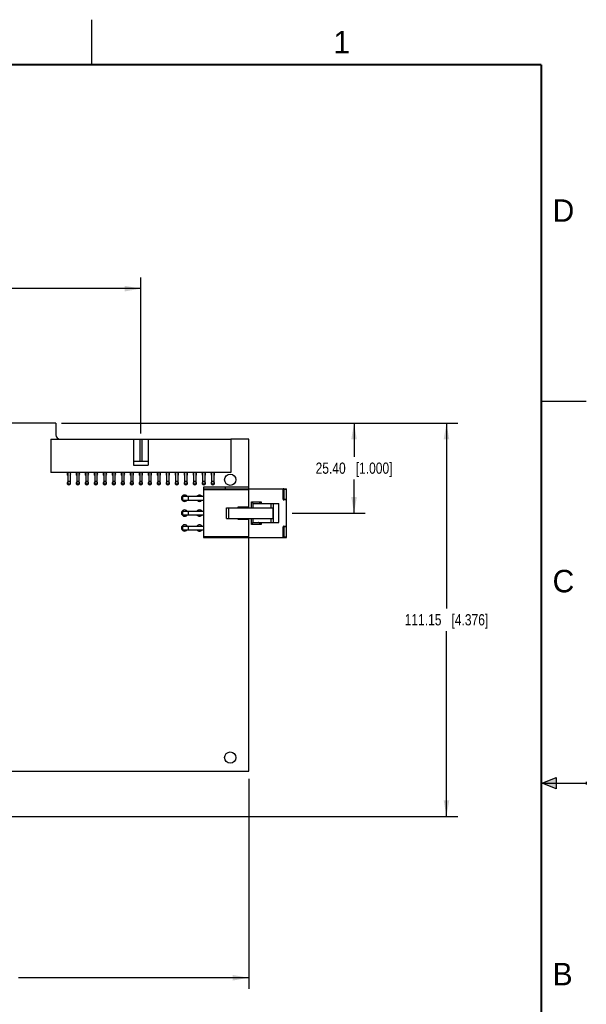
# Model space of a CAD drawing. Header units: inches. Extents: x 0 to 22, y 0 to 17.
# Tile 17 of 17: x 15.7 to 22, y 6 to 17. Entities that reach past the tile are written whole.
import ezdxf

# ---------------------------------------------------------------- set-up
doc = ezdxf.new("R2010")
doc.units = ezdxf.units.IN
doc.header["$LTSCALE"] = 1.21
doc.header["$MEASUREMENT"] = 0
doc.layers.get('0').update_dxf_attribs({"linetype": 'CONTINUOUS'})
doc.layers.add('02___PRT_ALL_AXES', color=7, linetype='CONTINUOUS')
doc.layers.add('DIMENSIONS', color=7, linetype='CONTINUOUS')
doc.styles.get("Standard").update_dxf_attribs({"font": 'txt', "width": 0.8})
doc.styles.add('TEXTSTYLE_2', font='txt')
doc.dimstyles.new('DIMSTYLE_1', dxfattribs={"dimtxt": 0.125, "dimasz": 0.18, "dimexe": 0.125, "dimexo": 0.0625, "dimgap": 0.0625, "dimtad": 0, "dimtih": 1, "dimtoh": 1, "dimzin": 0, "dimdsep": 46, "dimtxsty": 'STANDARD', "dimblk": '_FILLED', "dimblk1": '_FILLED', "dimblk2": '_FILLED', "dimcen": 0.09, "dimazin": 0, "dimtp": 0.01, "dimtm": 0.01, "dimtfac": 1, "dimtofl": 0, "dimtmove": 0, "dimatfit": 3, "dimldrblk": '_FILLED', "dimfxl": 1, "dimtolj": 1, "dimtzin": 0, "dimarcsym": 0})

# ---------------------------------------------------------------- blocks, each defined once
blk = doc.blocks.new('_FILLED')
at = {"color": 0, "linetype": 'BYBLOCK'}
blk.add_solid([(0, 0), (-1, 0.174), (-1, -0.174)], dxfattribs=at)
blk = doc.blocks.new('*D10')
at = {"layer": 'DIMENSIONS', "color": 2, "linetype": 'CONTINUOUS'}
for p, q in [((11.576, 12.282), (11.576, 14.131)), ((17.046, 12.393), (17.046, 14.131)), ((11.576, 14.006), (13.536, 14.006)), ((17.046, 14.006), (15.086, 14.006))]:
    blk.add_line(p, q, dxfattribs=at)
at = {"layer": 'DIMENSIONS', "color": 2, "linetype": 'CONTINUOUS', "xscale": 0.18, "yscale": 0.18, "zscale": 0.18, "rotation": 180}
blk.add_blockref('_FILLED', (11.576, 14.006), dxfattribs=at)
at = {"layer": 'DIMENSIONS', "color": 2, "linetype": 'CONTINUOUS', "xscale": 0.18, "yscale": 0.18, "zscale": 0.18}
blk.add_blockref('_FILLED', (17.046, 14.006), dxfattribs=at)
at = {"layer": 'DIMENSIONS', "color": 2, "linetype": 'CONTINUOUS', "insert": (14.311, 14.069), "char_height": 0.125, "width": 1.425, "attachment_point": 2, "line_spacing_factor": 0.9}
blk.add_mtext('138.94{\\ftxt.shx;\\W1.000000;\\H0.125000; }[5.470]', dxfattribs=at)
blk = doc.blocks.new('*D12')
at = {"layer": 'DIMENSIONS', "color": 2, "linetype": 'CONTINUOUS'}
for p, q in [((18.246, 8.55), (18.246, 6.209)), ((11.576, 7.71), (11.576, 6.209)), ((11.576, 6.334), (14.136, 6.334)), ((18.246, 6.334), (15.686, 6.334))]:
    blk.add_line(p, q, dxfattribs=at)
at = {"layer": 'DIMENSIONS', "color": 2, "linetype": 'CONTINUOUS', "xscale": 0.18, "yscale": 0.18, "zscale": 0.18, "rotation": 180}
blk.add_blockref('_FILLED', (11.576, 6.334), dxfattribs=at)
at = {"layer": 'DIMENSIONS', "color": 2, "linetype": 'CONTINUOUS', "xscale": 0.18, "yscale": 0.18, "zscale": 0.18}
blk.add_blockref('_FILLED', (18.246, 6.334), dxfattribs=at)
at = {"layer": 'DIMENSIONS', "color": 2, "linetype": 'CONTINUOUS', "insert": (14.911, 6.396), "char_height": 0.125, "width": 1.425, "attachment_point": 2, "line_spacing_factor": 0.9}
blk.add_mtext('169.42{\\ftxt.shx;\\W1.000000;\\H0.125000; }[6.670]', dxfattribs=at)
blk = doc.blocks.new('*D13')
at = {"layer": 'DIMENSIONS', "color": 2, "linetype": 'CONTINUOUS'}
for p, q in [((16.163, 12.507), (19.542, 12.507)), ((19.417, 12.507), (19.417, 12.132)), ((19.417, 11.507), (19.417, 11.882)), ((18.729, 11.507), (19.542, 11.507))]:
    blk.add_line(p, q, dxfattribs=at)
at = {"layer": 'DIMENSIONS', "color": 2, "linetype": 'CONTINUOUS', "xscale": 0.18, "yscale": 0.18, "zscale": 0.18}
for p, rotation in [((19.417, 12.507), 90), ((19.417, 11.507), 270)]:
    blk.add_blockref('_FILLED', p, dxfattribs=dict(at, rotation=rotation))
at = {"layer": 'DIMENSIONS', "color": 2, "linetype": 'CONTINUOUS', "insert": (19.417, 12.07), "char_height": 0.125, "width": 1.325, "attachment_point": 2, "line_spacing_factor": 0.9}
blk.add_mtext('25.40{\\ftxt.shx;\\W1.000000;\\H0.125000; }[1.000]', dxfattribs=at)
blk = doc.blocks.new('*D14')
at = {"layer": 'DIMENSIONS', "color": 2, "linetype": 'CONTINUOUS'}
for p, q in [((16.163, 12.507), (20.57, 12.507)), ((20.445, 12.507), (20.445, 10.444)), ((20.445, 8.131), (20.445, 10.194)), ((15.479, 8.131), (20.57, 8.131))]:
    blk.add_line(p, q, dxfattribs=at)
at = {"layer": 'DIMENSIONS', "color": 2, "linetype": 'CONTINUOUS', "xscale": 0.18, "yscale": 0.18, "zscale": 0.18}
for p, rotation in [((20.445, 12.507), 90), ((20.445, 8.131), 270)]:
    blk.add_blockref('_FILLED', p, dxfattribs=dict(at, rotation=rotation))
at = {"layer": 'DIMENSIONS', "color": 2, "linetype": 'CONTINUOUS', "insert": (20.445, 10.382), "char_height": 0.125, "width": 1.425, "attachment_point": 2, "line_spacing_factor": 0.9}
blk.add_mtext('111.15{\\ftxt.shx;\\W1.000000;\\H0.125000; }[4.376]', dxfattribs=at)

msp = doc.modelspace()

# ---------------------------------------------------------------- hatches: boundary and pattern name
at = {"linetype": 'CONTINUOUS'}
msp.add_hatch(color=2, dxfattribs=at).paths.add_polyline_path([(21.666, 8.562), (21.666, 8.438), (21.51, 8.5)])

# ---------------------------------------------------------------- linework, layer by layer
at = {"color": 2, "linetype": 'CONTINUOUS'}
for p, q in [((16.5, 16.5), (16.5, 17)), ((22, 12.75), (21.5, 12.75)), ((21.51, 8.5), (21.666, 8.562)), ((21.666, 8.562), (21.666, 8.438)), ((21.51, 8.5), (22, 8.5)), ((21.666, 8.438), (21.51, 8.5)), ((22, 8.515), (22, 8.485))]:
    msp.add_line(p, q, dxfattribs=at)
at = {"color": 7, "linetype": 'CONTINUOUS'}
for p, q in [((16.101, 12.507), (16.101, 12.377)), ((16.046, 12.33), (16.046, 11.96)), ((16.046, 12.33), (18.046, 12.33)), ((16.966, 12.33), (16.966, 12.04)), ((17.033, 12.33), (17.033, 12.08)), ((17.058, 12.33), (17.058, 12.08)), ((17.126, 12.33), (17.126, 12.04)), ((18.046, 12.33), (18.046, 11.96)), ((17.126, 12.08), (16.966, 12.08)), ((18.046, 11.96), (16.046, 11.96)), ((16.233, 11.96), (16.233, 11.828)), ((16.258, 11.96), (16.258, 11.828)), ((16.333, 11.96), (16.333, 11.828)), ((16.358, 11.96), (16.358, 11.828)), ((16.433, 11.96), (16.433, 11.828)), ((16.458, 11.96), (16.458, 11.828)), ((16.533, 11.96), (16.533, 11.828)), ((16.558, 11.96), (16.558, 11.828)), ((16.633, 11.96), (16.633, 11.828)), ((16.658, 11.96), (16.658, 11.828)), ((16.733, 11.96), (16.733, 11.828)), ((16.758, 11.96), (16.758, 11.828)), ((16.833, 11.96), (16.833, 11.828)), ((16.858, 11.96), (16.858, 11.828)), ((16.933, 11.96), (16.933, 11.828)), ((16.958, 11.96), (16.958, 11.828)), ((16.966, 12.04), (17.126, 12.04)), ((17.033, 11.96), (17.033, 11.828)), ((17.058, 11.96), (17.058, 11.828)), ((17.133, 11.96), (17.133, 11.828)), ((17.158, 11.96), (17.158, 11.828)), ((17.233, 11.96), (17.233, 11.828)), ((17.258, 11.96), (17.258, 11.828)), ((17.333, 11.96), (17.333, 11.828)), ((17.358, 11.96), (17.358, 11.828)), ((17.433, 11.96), (17.433, 11.828)), ((17.458, 11.96), (17.458, 11.828)), ((17.533, 11.96), (17.533, 11.828)), ((17.558, 11.96), (17.558, 11.828)), ((17.633, 11.96), (17.633, 11.828)), ((17.658, 11.96), (17.658, 11.828)), ((17.733, 11.96), (17.733, 11.828)), ((17.758, 11.96), (17.758, 11.828)), ((17.833, 11.96), (17.833, 11.828)), ((17.858, 11.96), (17.858, 11.828)), ((16.258, 11.86), (16.233, 11.86)), ((16.358, 11.86), (16.333, 11.86)), ((16.458, 11.86), (16.433, 11.86)), ((16.558, 11.86), (16.533, 11.86)), ((16.658, 11.86), (16.633, 11.86)), ((16.758, 11.86), (16.733, 11.86)), ((16.858, 11.86), (16.833, 11.86)), ((16.958, 11.86), (16.933, 11.86)), ((17.058, 11.86), (17.033, 11.86)), ((17.158, 11.86), (17.133, 11.86)), ((17.258, 11.86), (17.233, 11.86)), ((17.358, 11.86), (17.333, 11.86)), ((17.458, 11.86), (17.433, 11.86)), ((17.558, 11.86), (17.533, 11.86)), ((17.658, 11.86), (17.633, 11.86)), ((17.758, 11.86), (17.733, 11.86)), ((17.858, 11.86), (17.833, 11.86)), ((16.258, 11.828), (16.233, 11.828)), ((16.358, 11.828), (16.333, 11.828)), ((16.458, 11.828), (16.433, 11.828)), ((16.558, 11.828), (16.533, 11.828)), ((16.658, 11.828), (16.633, 11.828)), ((16.758, 11.828), (16.733, 11.828)), ((16.858, 11.828), (16.833, 11.828)), ((16.958, 11.828), (16.933, 11.828)), ((17.058, 11.828), (17.033, 11.828)), ((17.158, 11.828), (17.133, 11.828)), ((17.258, 11.828), (17.233, 11.828)), ((17.358, 11.828), (17.333, 11.828)), ((17.458, 11.828), (17.433, 11.828)), ((17.558, 11.828), (17.533, 11.828)), ((17.658, 11.828), (17.633, 11.828)), ((17.758, 11.828), (17.733, 11.828)), ((18.246, 11.795), (17.742, 11.795)), ((17.742, 11.795), (17.742, 11.236)), ((17.742, 11.779), (18.667, 11.779)), ((18.246, 11.767), (17.742, 11.767)), ((17.858, 11.828), (17.833, 11.828)), ((17.986, 11.779), (17.986, 11.795)), ((18.246, 11.566), (18.246, 11.795)), ((18.667, 11.771), (18.628, 11.771)), ((18.628, 11.661), (18.628, 11.771)), ((18.635, 11.779), (18.635, 11.653)), ((18.667, 11.236), (18.667, 11.779)), ((17.512, 11.694), (17.742, 11.694)), ((17.512, 11.652), (17.512, 11.694)), ((17.512, 11.652), (17.742, 11.652)), ((17.574, 11.694), (17.574, 11.652)), ((18.275, 11.633), (18.385, 11.633)), ((18.275, 11.566), (18.275, 11.633)), ((18.275, 11.633), (18.295, 11.614)), ((18.385, 11.633), (18.385, 11.614)), ((18.628, 11.661), (18.667, 11.661)), ((18.667, 11.653), (18.635, 11.653)), ((17.512, 11.528), (17.742, 11.528)), ((17.512, 11.486), (17.512, 11.528)), ((17.574, 11.528), (17.574, 11.486)), ((17.998, 11.566), (18.517, 11.566)), ((17.998, 11.448), (17.998, 11.566)), ((18.025, 11.448), (18.025, 11.566)), ((18.246, 11.574), (18.126, 11.574)), ((18.126, 11.574), (18.126, 11.566)), ((18.153, 11.574), (18.153, 11.566)), ((18.295, 11.614), (18.58, 11.614)), ((18.295, 11.566), (18.295, 11.614)), ((18.494, 11.566), (18.494, 11.614)), ((18.517, 11.448), (18.517, 11.566)), ((18.521, 11.401), (18.521, 11.614)), ((18.58, 11.401), (18.58, 11.614)), ((17.512, 11.486), (17.742, 11.486)), ((17.998, 11.448), (18.517, 11.448)), ((18.126, 11.448), (18.126, 11.441)), ((18.126, 11.441), (18.246, 11.441)), ((18.153, 11.448), (18.153, 11.441)), ((18.246, 11.236), (18.246, 11.448)), ((18.275, 11.381), (18.275, 11.448)), ((18.275, 11.381), (18.295, 11.401)), ((18.295, 11.401), (18.295, 11.448)), ((18.295, 11.401), (18.58, 11.401)), ((18.385, 11.401), (18.385, 11.381)), ((18.494, 11.401), (18.494, 11.448)), ((17.512, 11.363), (17.742, 11.363)), ((17.512, 11.321), (17.512, 11.363)), ((17.512, 11.321), (17.742, 11.321)), ((17.574, 11.363), (17.574, 11.321)), ((18.385, 11.381), (18.275, 11.381)), ((18.667, 11.354), (18.628, 11.354)), ((18.628, 11.244), (18.628, 11.354)), ((18.635, 11.362), (18.667, 11.362)), ((18.635, 11.362), (18.635, 11.236)), ((17.742, 11.248), (18.246, 11.248)), ((17.742, 11.236), (18.667, 11.236)), ((18.628, 11.244), (18.667, 11.244)), ((15.484, 8.633), (18.246, 8.633))]:
    msp.add_line(p, q, dxfattribs=at)
at = {"color": 7, "linetype": 'CONTINUOUS', "const_width": 0.02}
for points in [[(21.5, 16.5), (0.5, 16.5)], [(21.5, 0.5), (21.5, 16.5)]]:
    msp.add_lwpolyline(points, dxfattribs=at)
at = {"color": 7, "linetype": 'CONTINUOUS'}
for centre, radius, start, end in [((16.148, 12.377), 0.047, 180, 270), ((18.635, 11.771), 0.00787, 90, 180), ((18.635, 11.661), 0.00787, 180, 270), ((18.635, 11.354), 0.00787, 90, 180), ((18.635, 11.244), 0.00787, 180, 270)]:
    msp.add_arc(centre, radius, start, end, dxfattribs=at)
at = {"color": 40, "linetype": 'CONTINUOUS'}
for centre, start, end in [((17.533, 11.673), 36.4808, 323.5192), ((17.698, 11.673), 36.4808, 143.5192), ((17.698, 11.673), 216.4808, 323.5192), ((17.533, 11.507), 36.4808, 323.5192), ((17.698, 11.507), 36.4808, 143.5192), ((17.698, 11.507), 216.4808, 323.5192), ((17.533, 11.342), 36.4808, 323.5192), ((17.698, 11.342), 36.4808, 143.5192), ((17.698, 11.342), 216.4808, 323.5192)]:
    msp.add_arc(centre, 0.0354, start, end, dxfattribs=at)
at = {"color": 7, "linetype": 'CONTINUOUS'}
for points, knots in [([(18.356, 11.614), (18.356, 11.614), (18.357, 11.614), (18.359, 11.615), (18.362, 11.616), (18.365, 11.618), (18.369, 11.621), (18.373, 11.624), (18.378, 11.628), (18.382, 11.631), (18.385, 11.633)], [0, 0, 0, 0, 0.030915, 0.068964, 0.164736, 0.281121, 0.411734, 0.551871, 0.69819, 1, 1, 1, 1]), ([(18.385, 11.381), (18.382, 11.384), (18.378, 11.387), (18.373, 11.391), (18.369, 11.394), (18.365, 11.397), (18.362, 11.399), (18.359, 11.4), (18.357, 11.401), (18.356, 11.401), (18.356, 11.401)], [0, 0, 0, 0, 0.30181, 0.44813, 0.588266, 0.718879, 0.835264, 0.931036, 0.969085, 1, 1, 1, 1])]:
    msp.add_open_spline(points, degree=3, knots=knots, dxfattribs=at)
at = {"layer": '02___PRT_ALL_AXES', "color": 7, "linetype": 'CONTINUOUS'}
for p, q in [((16.101, 12.507), (14.886, 12.507)), ((18.246, 12.33), (18.046, 12.33)), ((18.246, 11.795), (18.246, 12.33)), ((18.246, 8.633), (18.246, 11.236))]:
    msp.add_line(p, q, dxfattribs=at)
for centre in [(18.04, 11.878), (18.04, 8.785)]:
    msp.add_circle(centre, 0.0625, dxfattribs=at)
for centre, radius, start, end in [((16.246, 11.94), 0.02, 128.5714, 231.2932), ((16.246, 11.94), 0.02, 308.7068, 51.2932), ((16.346, 11.94), 0.02, 128.5714, 231.2932), ((16.346, 11.94), 0.02, 308.7068, 51.2932), ((16.446, 11.94), 0.02, 128.5714, 231.2932), ((16.446, 11.94), 0.02, 308.7068, 51.2932), ((16.546, 11.94), 0.02, 128.5714, 231.2932), ((16.546, 11.94), 0.02, 308.7068, 51.2932), ((16.646, 11.94), 0.02, 128.5714, 231.2932), ((16.646, 11.94), 0.02, 308.7068, 51.2932), ((16.746, 11.94), 0.02, 128.5714, 231.2932), ((16.746, 11.94), 0.02, 308.7068, 51.2932), ((16.846, 11.94), 0.02, 128.5714, 231.2932), ((16.846, 11.94), 0.02, 308.7068, 51.2932), ((16.946, 11.94), 0.02, 128.5714, 231.2932), ((16.946, 11.94), 0.02, 308.7068, 51.2932), ((17.046, 11.94), 0.02, 128.5714, 231.2932), ((17.046, 11.94), 0.02, 308.7068, 51.2932), ((17.146, 11.94), 0.02, 128.5714, 231.2932), ((17.146, 11.94), 0.02, 308.7068, 51.2932), ((17.246, 11.94), 0.02, 128.5714, 231.2932), ((17.246, 11.94), 0.02, 308.7068, 51.2932), ((17.346, 11.94), 0.02, 128.5714, 231.2932), ((17.346, 11.94), 0.02, 308.7068, 51.2932), ((17.446, 11.94), 0.02, 128.5714, 231.2932), ((17.446, 11.94), 0.02, 308.7068, 51.2932), ((17.546, 11.94), 0.02, 128.5714, 231.2932), ((17.546, 11.94), 0.02, 308.7068, 51.2932), ((17.646, 11.94), 0.02, 128.5714, 231.2932), ((17.646, 11.94), 0.02, 308.7068, 51.2932), ((17.746, 11.94), 0.02, 128.5714, 231.2932), ((17.746, 11.94), 0.02, 308.7068, 51.2932), ((17.846, 11.94), 0.02, 128.5714, 231.2932), ((17.846, 11.94), 0.02, 308.7068, 51.2932), ((16.246, 11.84), 0.02, 128.5714, 51.2932), ((16.346, 11.84), 0.02, 128.5714, 51.2932), ((16.446, 11.84), 0.02, 128.5714, 51.2932), ((16.546, 11.84), 0.02, 128.5714, 51.2932), ((16.646, 11.84), 0.02, 128.5714, 51.2932), ((16.746, 11.84), 0.02, 128.5714, 51.2932), ((16.846, 11.84), 0.02, 128.5714, 51.2932), ((16.946, 11.84), 0.02, 128.5714, 51.2932), ((17.046, 11.84), 0.02, 128.5714, 51.2932), ((17.146, 11.84), 0.02, 128.5714, 51.2932), ((17.246, 11.84), 0.02, 128.5714, 51.2932), ((17.346, 11.84), 0.02, 128.5714, 51.2932), ((17.446, 11.84), 0.02, 128.5714, 51.2932), ((17.546, 11.84), 0.02, 128.5714, 51.2932), ((17.646, 11.84), 0.02, 128.5714, 51.2932), ((17.746, 11.84), 0.02, 128.5714, 51.2932), ((17.846, 11.84), 0.02, 128.5714, 51.2932), ((17.533, 11.673), 0.0354, 37.227, 322.773), ((17.698, 11.673), 0.0354, 37.227, 142.773), ((17.698, 11.673), 0.0354, 217.227, 322.773), ((17.533, 11.507), 0.0354, 37.227, 322.773), ((17.698, 11.507), 0.0354, 37.227, 142.773), ((17.698, 11.507), 0.0354, 217.227, 322.773), ((17.533, 11.342), 0.0354, 37.227, 322.773), ((17.698, 11.342), 0.0354, 37.227, 142.773), ((17.698, 11.342), 0.0354, 217.227, 322.773)]:
    msp.add_arc(centre, radius, start, end, dxfattribs=at)

# ---------------------------------------------------------------- texts
at = {"color": 2, "linetype": 'CONTINUOUS', "char_height": 0.25, "width": 0.25, "attachment_point": 1, "line_spacing_factor": 0.9, "style": 'TEXTSTYLE_2'}
for s, insert in [('1', (19.188, 16.875)), ('D', (21.625, 15)), ('C', (21.625, 10.875)), ('B', (21.625, 6.5))]:
    msp.add_mtext(s, dxfattribs=dict(at, insert=insert))

# ---------------------------------------------------------------- dimensions: what is measured, and where the dimension line sits
at = {"layer": 'DIMENSIONS', "color": 2, "linetype": 'CONTINUOUS'}
for base, p1, p2, picture, middle in [((17.046, 14.006), (11.576, 12.219), (17.046, 12.33), '*D10', (14.311, 14.006)), ((18.246, 6.334), (11.576, 7.772), (18.246, 8.612), '*D12', (14.911, 6.334))]:
    dim = msp.add_linear_dim(base=base, p1=p1, p2=p2, text='<>\\P[]', dimstyle='DIMSTYLE_1', dxfattribs=at)
    dim.commit()
    dim.dimension.update_dxf_attribs({"geometry": picture, "text_midpoint": middle, "dimtype": 160})
for base, p1, p2, angle, picture, middle in [((20.445, 12.507), (15.417, 8.131), (16.101, 12.507), 90, '*D14', (20.445, 10.319)), ((19.417, 11.507), (16.101, 12.507), (18.667, 11.507), 270, '*D13', (19.417, 12.007))]:
    dim = msp.add_linear_dim(base=base, p1=p1, p2=p2, angle=angle, text='<>\\P[]', dimstyle='DIMSTYLE_1', dxfattribs=at)
    dim.commit()
    dim.dimension.update_dxf_attribs({"geometry": picture, "text_midpoint": middle, "dimtype": 160})

doc.saveas('drawing.dxf')
